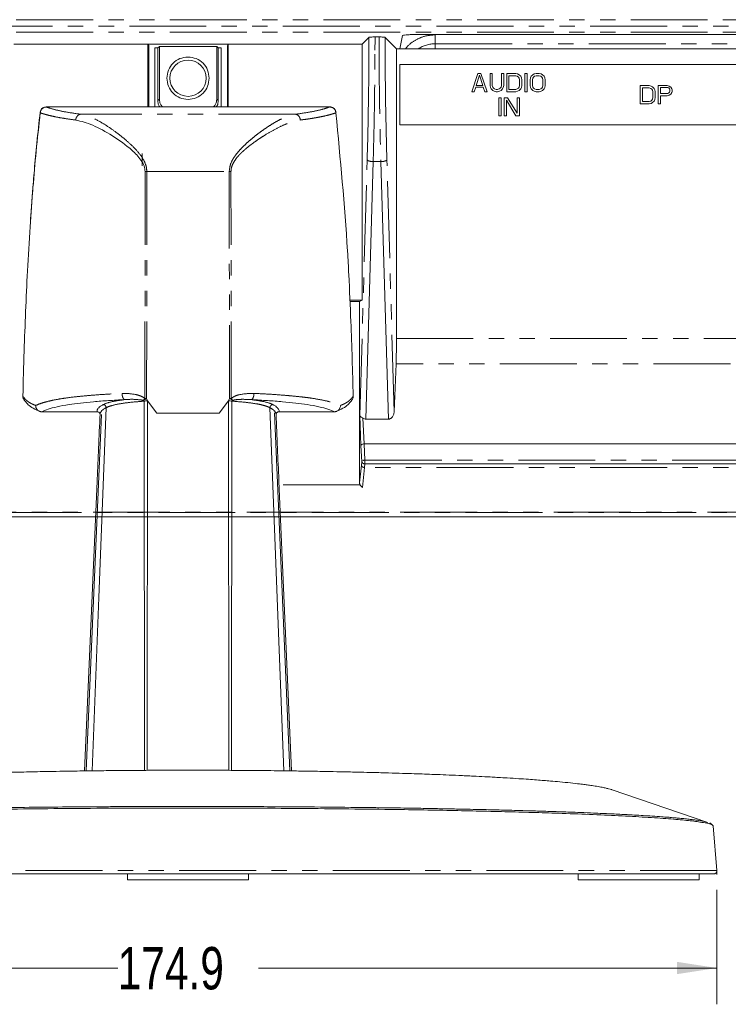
# Model space of a CAD drawing. Header units: millimetres. Extents: x 19 to 844, y 7 to 552.
# Tile 16 of 36: x 183 to 242, y 192 to 273. Entities that reach past the tile are written whole.
import ezdxf

# ---------------------------------------------------------------- set-up
doc = ezdxf.new("R2010")
doc.units = ezdxf.units.MM
doc.linetypes.add('PHANTOM', pattern=[12.7, 6.35, -1.27, 1.27, -1.27, 1.27, -1.27])
doc.styles.add('SLDTEXTSTYLE0', font='TXT', dxfattribs={"width": 0.75})
doc.dimstyles.new('SLDDIMSTYLE0', dxfattribs={"dimtxt": 3.5, "dimasz": 3.302, "dimexe": 0, "dimexo": 0.0625, "dimgap": 0.875, "dimtad": 0, "dimtih": 1, "dimtoh": 1, "dimdec": 1, "dimlfac": 2, "dimrnd": 1e-09, "dimzin": 12, "dimdsep": 46, "dimtxsty": 'SLDTEXTSTYLE0', "dimsah": 1, "dimcen": 0.09, "dimadec": 0, "dimazin": 3, "dimtfac": 1, "dimtdec": 1, "dimtofl": 0, "dimtmove": 0, "dimatfit": 3, "dimfxl": 0, "dimfrac": 2, "dimtolj": 1, "dimtzin": 12, "dimarcsym": 0})

# ---------------------------------------------------------------- blocks, each defined once
blk = doc.blocks.new('_D_7')
at = {"color": 7, "linetype": 'Continuous', "lineweight": 0}
for p, q in [((241.105, 201.064), (241.105, 191.604)), ((153.654, 200.893), (153.654, 191.604)), ((153.654, 194.604), (191.561, 194.604)), ((241.105, 194.604), (203.198, 194.604))]:
    blk.add_line(p, q, dxfattribs=at)
for points in [[(153.654, 194.604), (156.956, 194.096), (156.956, 195.112)], [(241.105, 194.604), (237.803, 195.112), (237.803, 194.096)]]:
    blk.add_solid(points, dxfattribs=at)
at = {"color": 7, "linetype": 'Continuous', "lineweight": 0, "insert": (191.561, 196.337), "char_height": 3.5, "attachment_point": 1, "style": 'SLDTEXTSTYLE0'}
blk.add_mtext('174.9', dxfattribs=at)

msp = doc.modelspace()

# ---------------------------------------------------------------- linework, layer by layer
at = {"color": 8, "linetype": 'PHANTOM', "lineweight": 0}
for p, q in [((132.38, 272.972), (262.38, 272.972)), ((262.38, 272.428), (132.38, 272.429)), ((132.38, 271.933), (262.38, 271.933)), ((212.835, 270.451), (212.838, 271.367)), ((212.838, 271.367), (212.838, 271.548)), ((217.823, 270.988), (217.823, 271.722)), ((217.823, 270.988), (263.996, 270.988)), ((217.823, 270.988), (217.823, 270.56)), ((195.008, 266.414), (194.88, 266.286)), ((199.751, 266.414), (199.88, 266.286)), ((185.159, 265.274), (185.145, 265.307)), ((185.642, 265.758), (209.117, 265.758)), ((206.26, 265.159), (188.499, 265.159)), ((211.58, 240.254), (212.189, 261.398)), ((212.688, 261.242), (213.319, 261.242)), ((214.417, 240.576), (213.817, 261.398)), ((193.814, 241.675), (193.832, 260.415)), ((193.832, 260.415), (193.975, 260.416)), ((193.956, 241.676), (193.975, 260.416)), ((193.975, 260.416), (200.784, 260.416)), ((200.784, 260.416), (200.804, 241.676)), ((200.784, 260.416), (200.927, 260.415)), ((200.945, 241.675), (200.927, 260.415)), ((214.615, 246.614), (254.92, 246.614)), ((254.92, 244.53), (214.575, 244.53)), ((193.814, 241.675), (193.956, 241.676)), ((193.849, 241.614), (193.956, 241.676)), ((200.91, 241.614), (200.804, 241.676)), ((200.804, 241.676), (200.945, 241.675)), ((211.928, 237.917), (211.842, 240.04)), ((212.003, 236.581), (211.928, 237.917)), ((211.724, 236.148), (211.754, 236.447)), ((211.974, 235.96), (212.003, 236.258)), ((212.003, 236.581), (262.374, 236.582)), ((211.974, 235.96), (211.791, 234.32)), ((262.38, 235.96), (211.974, 235.96)), ((211.6, 234.527), (204.774, 234.527)), ((151.431, 232.276), (264.777, 232.276)), ((264.777, 232.254), (151.431, 232.254)), ((240.782, 206.336), (240.782, 206.341))]:
    msp.add_line(p, q, dxfattribs=at)
at = {"color": 7, "linetype": 'Continuous', "lineweight": 15}
for p, q in [((211.776, 270.944), (212.34, 271.508)), ((213.168, 271.548), (212.838, 271.548)), ((213.667, 271.508), (214.615, 270.56)), ((214.894, 270.56), (215.112, 271.656)), ((216.112, 271.742), (275.397, 271.742)), ((182.983, 270.944), (194.067, 270.944)), ((200.692, 270.944), (194.067, 270.944)), ((194.067, 265.76), (194.067, 270.944)), ((194.13, 270.84), (194.067, 270.944)), ((194.13, 265.76), (194.13, 270.84)), ((194.63, 265.76), (194.63, 270.634)), ((194.63, 270.634), (194.88, 270.634)), ((195.008, 270.763), (194.88, 270.634)), ((194.88, 270.634), (194.88, 266.286)), ((195.008, 266.414), (195.008, 270.763)), ((199.751, 270.763), (195.008, 270.763)), ((199.751, 270.763), (199.751, 266.414)), ((199.88, 270.634), (199.751, 270.763)), ((199.88, 266.286), (199.88, 270.634)), ((199.88, 270.634), (200.13, 270.634)), ((200.13, 270.634), (200.13, 265.76)), ((200.63, 270.84), (200.629, 265.76)), ((200.63, 270.84), (200.692, 270.944)), ((200.692, 270.944), (211.776, 270.944)), ((200.692, 270.944), (200.692, 265.76)), ((211.776, 270.944), (211.776, 249.806)), ((214.615, 270.56), (214.894, 270.56)), ((214.615, 270.56), (214.615, 246.614)), ((264.012, 270.56), (214.894, 270.56)), ((214.88, 269.272), (276.88, 269.272)), ((214.88, 264.272), (214.88, 269.272)), ((220.85, 267.022), (221.35, 268.522)), ((221.35, 268.522), (221.6, 268.522)), ((221.6, 268.522), (222.1, 267.022)), ((222.35, 268.522), (222.537, 268.522)), ((222.35, 267.533), (222.35, 268.522)), ((222.537, 268.522), (222.537, 267.533)), ((223.287, 267.533), (223.287, 268.522)), ((223.287, 268.522), (223.475, 268.522)), ((223.475, 268.522), (223.475, 267.533)), ((223.725, 268.522), (224.475, 268.522)), ((223.725, 267.022), (223.725, 268.522)), ((224.475, 268.522), (224.631, 268.491)), ((225.225, 267.022), (225.225, 268.522)), ((225.225, 268.522), (225.412, 268.522)), ((225.412, 268.522), (225.412, 267.022)), ((226.006, 268.491), (226.162, 268.522)), ((226.162, 268.522), (226.412, 268.522)), ((226.412, 268.522), (226.568, 268.491)), ((221.475, 268.395), (221.193, 267.533)), ((221.756, 267.533), (221.475, 268.395)), ((223.912, 268.331), (223.912, 267.214)), ((224.475, 268.331), (223.912, 268.331)), ((224.6, 268.299), (224.475, 268.331)), ((224.693, 268.235), (224.6, 268.299)), ((224.631, 268.491), (224.756, 268.427)), ((224.756, 268.14), (224.693, 268.235)), ((224.756, 268.427), (224.881, 268.299)), ((224.787, 268.012), (224.756, 268.14)), ((224.787, 267.533), (224.787, 268.012)), ((224.881, 268.299), (224.943, 268.171)), ((224.943, 268.171), (224.975, 268.012)), ((224.975, 268.012), (224.975, 267.533)), ((225.662, 268.012), (225.693, 268.171)), ((225.662, 267.533), (225.662, 268.012)), ((225.693, 268.171), (225.756, 268.299)), ((225.756, 268.299), (225.881, 268.427)), ((225.881, 268.14), (225.85, 268.012)), ((225.85, 268.012), (225.85, 267.533)), ((225.881, 268.427), (226.006, 268.491)), ((225.943, 268.235), (225.881, 268.14)), ((226.037, 268.299), (225.943, 268.235)), ((226.162, 268.331), (226.037, 268.299)), ((226.412, 268.331), (226.162, 268.331)), ((226.537, 268.299), (226.412, 268.331)), ((226.631, 268.235), (226.537, 268.299)), ((226.568, 268.491), (226.693, 268.427)), ((226.693, 268.14), (226.631, 268.235)), ((226.693, 268.427), (226.818, 268.299)), ((226.725, 268.012), (226.693, 268.14)), ((226.725, 267.533), (226.725, 268.012)), ((226.818, 268.299), (226.881, 268.171)), ((226.881, 268.171), (226.912, 268.012)), ((226.912, 268.012), (226.912, 267.533)), ((221.037, 267.022), (220.85, 267.022)), ((221.162, 267.405), (221.037, 267.022)), ((221.787, 267.405), (221.162, 267.405)), ((221.193, 267.533), (221.756, 267.533)), ((221.912, 267.022), (221.787, 267.405)), ((222.1, 267.022), (221.912, 267.022)), ((222.381, 267.374), (222.35, 267.533)), ((222.443, 267.246), (222.381, 267.374)), ((222.568, 267.118), (222.443, 267.246)), ((222.537, 267.533), (222.568, 267.405)), ((222.568, 267.405), (222.631, 267.31)), ((222.693, 267.054), (222.568, 267.118)), ((222.631, 267.31), (222.725, 267.246)), ((222.85, 267.022), (222.693, 267.054)), ((222.725, 267.246), (222.85, 267.214)), ((222.85, 267.214), (222.975, 267.214)), ((222.975, 267.022), (222.85, 267.022)), ((222.975, 267.214), (223.1, 267.246)), ((223.131, 267.054), (222.975, 267.022)), ((223.1, 267.246), (223.193, 267.31)), ((223.256, 267.118), (223.131, 267.054)), ((223.193, 267.31), (223.256, 267.405)), ((223.256, 267.405), (223.287, 267.533)), ((223.381, 267.246), (223.256, 267.118)), ((223.443, 267.374), (223.381, 267.246)), ((223.475, 267.533), (223.443, 267.374)), ((224.475, 267.022), (223.725, 267.022)), ((223.912, 267.214), (224.475, 267.214)), ((224.475, 267.214), (224.6, 267.246)), ((224.631, 267.054), (224.475, 267.022)), ((224.6, 267.246), (224.693, 267.31)), ((224.756, 267.118), (224.631, 267.054)), ((224.693, 267.31), (224.756, 267.405)), ((224.756, 267.405), (224.787, 267.533)), ((224.881, 267.246), (224.756, 267.118)), ((224.943, 267.374), (224.881, 267.246)), ((224.975, 267.533), (224.943, 267.374)), ((225.412, 267.022), (225.225, 267.022)), ((225.693, 267.374), (225.662, 267.533)), ((225.756, 267.246), (225.693, 267.374)), ((225.881, 267.118), (225.756, 267.246)), ((225.85, 267.533), (225.881, 267.405)), ((225.881, 267.405), (225.943, 267.31)), ((226.006, 267.054), (225.881, 267.118)), ((225.943, 267.31), (226.037, 267.246)), ((226.162, 267.022), (226.006, 267.054)), ((226.037, 267.246), (226.162, 267.214)), ((226.162, 267.214), (226.412, 267.214)), ((226.412, 267.022), (226.162, 267.022)), ((226.412, 267.214), (226.537, 267.246)), ((226.568, 267.054), (226.412, 267.022)), ((226.537, 267.246), (226.631, 267.31)), ((226.693, 267.118), (226.568, 267.054)), ((226.631, 267.31), (226.693, 267.405)), ((226.693, 267.405), (226.725, 267.533)), ((226.818, 267.246), (226.693, 267.118)), ((226.881, 267.374), (226.818, 267.246)), ((226.912, 267.533), (226.881, 267.374)), ((234.755, 267.522), (235.505, 267.522)), ((234.755, 266.022), (234.755, 267.522)), ((234.942, 267.331), (234.942, 266.214)), ((235.505, 267.331), (234.942, 267.331)), ((235.505, 267.522), (235.661, 267.491)), ((235.63, 267.299), (235.505, 267.331)), ((235.723, 267.235), (235.63, 267.299)), ((235.661, 267.491), (235.786, 267.427)), ((235.786, 267.14), (235.723, 267.235)), ((235.786, 267.427), (235.911, 267.299)), ((235.817, 267.012), (235.786, 267.14)), ((235.817, 266.533), (235.817, 267.012)), ((235.911, 267.299), (235.973, 267.171)), ((235.973, 267.171), (236.005, 267.012)), ((236.005, 267.012), (236.005, 266.533)), ((236.255, 267.522), (237.005, 267.522)), ((236.255, 266.022), (236.255, 267.522)), ((236.442, 267.363), (236.442, 266.884)), ((237.036, 267.363), (236.442, 267.363)), ((237.005, 267.522), (237.161, 267.491)), ((237.13, 267.331), (237.036, 267.363)), ((237.036, 266.884), (237.13, 266.916)), ((237.192, 267.267), (237.13, 267.331)), ((237.13, 266.916), (237.192, 266.98)), ((237.161, 267.491), (237.286, 267.395)), ((237.223, 267.171), (237.192, 267.267)), ((237.192, 266.98), (237.223, 267.076)), ((237.223, 267.076), (237.223, 267.171)), ((237.286, 267.395), (237.38, 267.267)), ((237.38, 266.948), (237.286, 266.82)), ((237.38, 267.267), (237.411, 267.171)), ((237.411, 267.044), (237.38, 266.948)), ((237.411, 267.171), (237.411, 267.044)), ((223.085, 265.022), (223.085, 266.522)), ((223.085, 266.522), (223.272, 266.522)), ((223.272, 266.522), (223.272, 265.022)), ((223.522, 266.522), (223.803, 266.522)), ((223.522, 265.022), (223.522, 266.522)), ((223.71, 266.331), (223.71, 265.022)), ((224.491, 265.022), (223.71, 266.331)), ((223.803, 266.522), (224.585, 265.246)), ((224.585, 266.522), (224.772, 266.522)), ((224.585, 265.246), (224.585, 266.522)), ((224.772, 266.522), (224.772, 265.022)), ((234.942, 266.214), (235.505, 266.214)), ((235.505, 266.214), (235.63, 266.246)), ((235.63, 266.246), (235.723, 266.31)), ((235.786, 266.118), (235.661, 266.054)), ((235.723, 266.31), (235.786, 266.405)), ((235.786, 266.405), (235.817, 266.533)), ((235.911, 266.246), (235.786, 266.118)), ((235.973, 266.374), (235.911, 266.246)), ((236.005, 266.533), (235.973, 266.374)), ((236.442, 266.884), (237.036, 266.884)), ((236.442, 266.693), (236.442, 266.022)), ((237.005, 266.693), (236.442, 266.693)), ((237.161, 266.725), (237.005, 266.693)), ((237.286, 266.82), (237.161, 266.725)), ((209.118, 265.76), (185.64, 265.76)), ((235.505, 266.022), (234.755, 266.022)), ((235.661, 266.054), (235.505, 266.022)), ((236.442, 266.022), (236.255, 266.022)), ((223.272, 265.022), (223.085, 265.022)), ((223.71, 265.022), (223.522, 265.022)), ((224.772, 265.022), (224.491, 265.022)), ((276.88, 264.272), (214.88, 264.272)), ((193.58, 261.902), (193.58, 260.902)), ((212.077, 239.962), (212.688, 261.242)), ((213.319, 261.242), (213.941, 239.962)), ((210.764, 249.806), (211.776, 249.806)), ((211.776, 249.806), (211.562, 249.677)), ((210.77, 249.677), (211.562, 249.677)), ((211.562, 249.677), (211.562, 234.686)), ((214.575, 244.53), (214.417, 240.576)), ((194.025, 241.483), (193.956, 241.676)), ((200.804, 241.676), (200.734, 241.482)), ((194.002, 210.944), (194.025, 241.484)), ((194.806, 240.444), (194.025, 241.484)), ((200.734, 241.482), (199.953, 240.444)), ((200.734, 241.482), (200.758, 210.944)), ((200.986, 210.943), (201.011, 241.449)), ((205.299, 210.904), (204.155, 240.906)), ((189.857, 240.577), (185.259, 240.577)), ((190.235, 240.353), (188.97, 210.892)), ((190.084, 240.429), (190.108, 240.411)), ((199.953, 240.444), (194.806, 240.444)), ((205.789, 210.893), (204.518, 240.491)), ((204.651, 240.41), (204.675, 240.428)), ((209.5, 240.577), (204.902, 240.577)), ((211.679, 237.797), (211.58, 240.254)), ((212.077, 239.962), (213.941, 239.962)), ((211.754, 236.447), (211.679, 237.797)), ((262.374, 237.917), (211.928, 237.917)), ((211.562, 234.686), (211.724, 236.148)), ((262.38, 236.26), (212.003, 236.258)), ((188.82, 210.897), (189.867, 234.837)), ((189.867, 234.837), (189.875, 235.032)), ((204.884, 235.032), (204.892, 234.837)), ((204.892, 234.837), (205.939, 210.897)), ((307.63, 231.88), (148.88, 231.88)), ((301.13, 231.88), (149.089, 231.88)), ((240.358, 206.642), (232.373, 209.355)), ((240.51, 206.598), (240.681, 206.47)), ((240.783, 206.339), (240.774, 206.383)), ((241.104, 202.654), (240.782, 206.341)), ((190.776, 202.382), (191.072, 202.382)), ((192.38, 202.382), (192.38, 201.882)), ((192.38, 201.882), (202.38, 201.882)), ((202.38, 201.882), (202.38, 202.382)), ((203.687, 202.382), (203.983, 202.382)), ((229.63, 202.382), (229.63, 201.882)), ((229.63, 201.882), (239.63, 201.882)), ((239.63, 201.882), (239.63, 202.382))]:
    msp.add_line(p, q, dxfattribs=at)
at = {"color": 7, "linetype": 'Continuous', "lineweight": 0}
msp.add_line((241.105, 202.654), (241.105, 202.334), dxfattribs=at)
at = {"color": 7, "linetype": 'Continuous', "lineweight": 15, "flags": 128}
msp.add_lwpolyline([(189.46, 210.904), (190.006, 225.23), (190.604, 240.906)], dxfattribs=at)
at = {"color": 7, "linetype": 'Continuous', "lineweight": 15}
msp.add_circle((197.38, 268.138), 1.5, dxfattribs=at)
at = {"color": 8, "linetype": 'PHANTOM', "lineweight": 0}
for centre, radius, start, end in [((217.823, 268.472), 2.515, 90, 123.9046), ((185.662, 265.254), 0.504, 92.29255, 177.70149)]:
    msp.add_arc(centre, radius, start, end, dxfattribs=at)
at = {"color": 7, "linetype": 'Continuous', "lineweight": 15}
msp.add_arc((184.217, 241.852), 0.495, 179.43265, 221.20347, dxfattribs=at)
for points, knots in [([(212.189, 261.398), (212.217, 262.494), (212.274, 264.688), (212.325, 268.08), (212.335, 270.366), (212.34, 271.508)], [0, 0, 0, 0, 0.333258, 0.66673, 1, 1, 1, 1]), ([(212.838, 271.548), (212.776, 271.548), (212.653, 271.547), (212.496, 271.537), (212.375, 271.524), (212.351, 271.514), (212.34, 271.508)], [0, 0, 0, 0, 0.246349, 0.494669, 0.748121, 1, 1, 1, 1]), ([(213.667, 271.508), (213.655, 271.513), (213.632, 271.524), (213.513, 271.537), (213.356, 271.547), (213.231, 271.548), (213.168, 271.548)], [0, 0, 0, 0, 0.24852, 0.498192, 0.750282, 1, 1, 1, 1]), ([(213.817, 261.398), (213.789, 262.494), (213.732, 264.688), (213.681, 268.08), (213.672, 270.366), (213.667, 271.508)], [0, 0, 0, 0, 0.333258, 0.66673, 1, 1, 1, 1]), ([(215.112, 271.656), (215.129, 271.667), (215.162, 271.689), (215.395, 271.718), (215.724, 271.738), (215.983, 271.74), (216.112, 271.742)], [0, 0, 0, 0, 0.248407, 0.500878, 0.752641, 1, 1, 1, 1]), ([(195.63, 268.138), (195.656, 268.367), (195.708, 268.826), (196.113, 269.404), (196.692, 269.809), (197.15, 269.861), (197.38, 269.888)], [0, 0, 0, 0, 0.25, 0.5, 0.75, 1, 1, 1, 1]), ([(197.38, 269.888), (197.609, 269.861), (198.068, 269.809), (198.646, 269.404), (199.051, 268.826), (199.103, 268.367), (199.13, 268.138)], [0, 0, 0, 0, 0.25, 0.5, 0.75, 1, 1, 1, 1]), ([(197.38, 266.388), (197.15, 266.414), (196.692, 266.467), (196.113, 266.871), (195.708, 267.45), (195.656, 267.908), (195.63, 268.138)], [0, 0, 0, 0, 0.25, 0.5, 0.75, 1, 1, 1, 1]), ([(199.13, 268.138), (199.103, 267.908), (199.051, 267.45), (198.646, 266.871), (198.068, 266.467), (197.609, 266.414), (197.38, 266.388)], [0, 0, 0, 0, 0.25, 0.5, 0.75, 1, 1, 1, 1]), ([(194.88, 266.286), (194.884, 266.218), (194.893, 266.085), (194.944, 265.899), (195.017, 265.803), (195.05, 265.76)], [0, 0, 0, 0, 0.361428, 0.71325, 1, 1, 1, 1]), ([(195.264, 265.76), (195.203, 265.837), (195.099, 265.966), (195.023, 266.198), (195.013, 266.339), (195.008, 266.414)], [0, 0, 0, 0, 0.408747, 0.686086, 1, 1, 1, 1]), ([(199.751, 266.414), (199.746, 266.339), (199.736, 266.198), (199.66, 265.966), (199.557, 265.837), (199.495, 265.76)], [0, 0, 0, 0, 0.313898, 0.591253, 1, 1, 1, 1]), ([(199.712, 265.76), (199.74, 265.796), (199.809, 265.886), (199.863, 266.07), (199.874, 266.211), (199.88, 266.286)], [0, 0, 0, 0, 0.244615, 0.598943, 1, 1, 1, 1]), ([(185.159, 265.274), (185.043, 264.213), (184.82, 262.157), (184.546, 259.019), (184.303, 255.725), (184.102, 252.31), (183.945, 248.881), (183.819, 245.433), (183.756, 243.097), (183.722, 241.857)], [0, 0, 0, 0, 0.136516, 0.264302, 0.402854, 0.558858, 0.70156, 0.841601, 1, 1, 1, 1]), ([(185.147, 265.324), (185.055, 264.476), (184.883, 262.886), (184.679, 260.658), (184.522, 258.75), (184.419, 257.379), (184.369, 256.645), (184.355, 256.439)], [0, 0, 0, 0, 0.286912, 0.537672, 0.752284, 0.930754, 1, 1, 1, 1]), ([(185.642, 265.751), (185.612, 265.753), (185.519, 265.758), (185.368, 265.691), (185.239, 265.57), (185.162, 265.431), (185.154, 265.339), (185.15, 265.296)], [0, 0, 0, 0, 0.1201181, 0.3740143, 0.6324821, 0.8261895, 1, 1, 1, 1]), ([(209.605, 265.315), (209.604, 265.341), (209.602, 265.43), (209.523, 265.569), (209.382, 265.698), (209.225, 265.757), (209.127, 265.759), (209.092, 265.759)], [0, 0, 0, 0, 0.103002, 0.354255, 0.606037, 0.8617, 1, 1, 1, 1]), ([(209.614, 265.316), (209.614, 265.315), (209.619, 265.303), (209.61, 265.288), (209.601, 265.274)], [0, 0, 0, 0, 0.02521, 1, 1, 1, 1]), ([(209.601, 265.274), (209.968, 261.468), (210.399, 257.013), (210.707, 251.252), (210.886, 247.258), (210.979, 243.911), (211.037, 241.857)], [0, 0, 0, 0, 0.48893, 0.572251, 0.737408, 1, 1, 1, 1]), ([(193.832, 260.415), (193.813, 260.575), (193.77, 260.924), (193.402, 261.548), (192.518, 262.441), (191.109, 263.412), (189.48, 264.341), (188.556, 264.569), (188.095, 264.683)], [0, 0, 0, 0, 0.054545, 0.11862, 0.245647, 0.496501, 0.748695, 1, 1, 1, 1]), ([(214.615, 246.614), (214.613, 246.257), (214.61, 245.538), (214.587, 244.868), (214.575, 244.53)], [0, 0, 0, 0, 0.496009, 1, 1, 1, 1]), ([(210.912, 241.53), (210.938, 241.56), (210.986, 241.619), (211.028, 241.733), (211.034, 241.813), (211.037, 241.857)], [0, 0, 0, 0, 0.331569, 0.635194, 1, 1, 1, 1]), ([(183.84, 241.531), (183.921, 241.431), (184.083, 241.23), (184.4, 240.932), (184.819, 240.74), (185.028, 240.643)], [0, 0, 0, 0, 0.332834, 0.666297, 1, 1, 1, 1]), ([(184.777, 241.094), (184.78, 241.041), (184.784, 240.973), (184.807, 240.905), (184.815, 240.886), (184.817, 240.88), (184.832, 240.846), (184.866, 240.784), (184.955, 240.684), (185.059, 240.616), (185.172, 240.581), (185.229, 240.578), (185.259, 240.577)], [0, 0, 0, 0, 0.199669, 0.2556, 0.271209, 0.275852, 0.278377, 0.412392, 0.541794, 0.784467, 0.886751, 1, 1, 1, 1]), ([(185.259, 240.577), (185.431, 240.648), (185.769, 240.787), (186.515, 240.986), (187.415, 241.156), (188.454, 241.294), (189.553, 241.405), (190.784, 241.499), (191.688, 241.548), (192.14, 241.573)], [0, 0, 0, 0, 0.1718382, 0.3385856, 0.5011865, 0.6257825, 0.7503703, 0.8750992, 1, 1, 1, 1]), ([(190.359, 241.164), (190.28, 241.117), (190.132, 241.032), (189.999, 240.913), (189.902, 240.798), (189.851, 240.688), (189.855, 240.611), (189.857, 240.577)], [0, 0, 0, 0, 0.238039, 0.440684, 0.610973, 0.825271, 1, 1, 1, 1]), ([(190.604, 240.906), (190.604, 240.904), (190.603, 240.901), (190.602, 240.899), (190.598, 240.902), (190.591, 240.903), (190.581, 240.89), (190.556, 240.885), (190.514, 240.854), (190.433, 240.809), (190.316, 240.718), (190.194, 240.603), (190.138, 240.509), (190.114, 240.447), (190.115, 240.427), (190.115, 240.412)], [0, 0, 0, 0, 0.0020361, 0.0035748, 0.0060181, 0.0110092, 0.0222564, 0.0438667, 0.0875602, 0.1746804, 0.3490015, 0.6280909, 0.8840902, 0.9152416, 1, 1, 1, 1]), ([(193.693, 241.52), (193.702, 241.514), (193.716, 241.503), (193.73, 241.483), (193.739, 241.469), (193.746, 241.458), (193.747, 241.452), (193.748, 241.449)], [0, 0, 0, 0, 0.370846, 0.586779, 0.79638, 0.919748, 1, 1, 1, 1]), ([(194.025, 241.484), (193.974, 241.476), (193.875, 241.462), (193.789, 241.453), (193.748, 241.449)], [0, 0, 0, 0, 0.52134, 1, 1, 1, 1]), ([(193.748, 241.449), (193.755, 236.057), (193.768, 225.889), (193.772, 215.72), (193.774, 210.943)], [0, 0, 0, 0, 0.530258, 1, 1, 1, 1]), ([(200.734, 241.482), (200.781, 241.477), (200.88, 241.466), (200.966, 241.455), (201.011, 241.449)], [0, 0, 0, 0, 0.475635, 1, 1, 1, 1]), ([(201.011, 241.449), (201.013, 241.456), (201.016, 241.47), (201.029, 241.484), (201.045, 241.503), (201.058, 241.513), (201.066, 241.52)], [0, 0, 0, 0, 0.213946, 0.449452, 0.633893, 1, 1, 1, 1]), ([(202.619, 241.573), (203.072, 241.548), (203.975, 241.499), (205.206, 241.405), (206.305, 241.294), (207.344, 241.156), (208.244, 240.986), (208.99, 240.787), (209.329, 240.648), (209.5, 240.577)], [0, 0, 0, 0, 0.124906, 0.249641, 0.374232, 0.498835, 0.66142, 0.828176, 1, 1, 1, 1]), ([(204.656, 240.378), (204.655, 240.388), (204.653, 240.41), (204.648, 240.433), (204.64, 240.458), (204.632, 240.481), (204.616, 240.514), (204.595, 240.549), (204.566, 240.591), (204.525, 240.637), (204.471, 240.692), (204.408, 240.744), (204.343, 240.793), (204.294, 240.826), (204.25, 240.854), (204.222, 240.87), (204.198, 240.884), (204.184, 240.89), (204.171, 240.898), (204.165, 240.901), (204.161, 240.903), (204.158, 240.904), (204.156, 240.905), (204.155, 240.906), (204.155, 240.906)], [0, 0, 0, 0, 0.05244, 0.118539, 0.126567, 0.195858, 0.248423, 0.314395, 0.393773, 0.482497, 0.579881, 0.703707, 0.785392, 0.858551, 0.895476, 0.943001, 0.95312, 0.974168, 0.986011, 0.991192, 0.994285, 0.997527, 0.998991, 1, 1, 1, 1]), ([(204.902, 240.577), (204.904, 240.61), (204.908, 240.682), (204.862, 240.792), (204.766, 240.907), (204.631, 241.03), (204.482, 241.116), (204.4, 241.164)], [0, 0, 0, 0, 0.167495, 0.368933, 0.556238, 0.754272, 1, 1, 1, 1]), ([(209.982, 241.094), (209.981, 241.063), (209.979, 240.991), (209.945, 240.875), (209.893, 240.785), (209.847, 240.732), (209.806, 240.691), (209.77, 240.668), (209.744, 240.648), (209.744, 240.648), (209.744, 240.648), (209.744, 240.648), (209.742, 240.647), (209.735, 240.643), (209.708, 240.627), (209.653, 240.602), (209.578, 240.582), (209.523, 240.578), (209.5, 240.577)], [0, 0, 0, 0, 0.116951, 0.272058, 0.449753, 0.506135, 0.53984, 0.66831, 0.668318, 0.668342, 0.668435, 0.668803, 0.670275, 0.676157, 0.699598, 0.791803, 0.914546, 1, 1, 1, 1]), ([(209.732, 240.643), (209.94, 240.739), (210.356, 240.931), (210.674, 241.227), (210.835, 241.427), (210.916, 241.527)], [0, 0, 0, 0, 0.333699, 0.667159, 1, 1, 1, 1]), ([(190.085, 240.428), (190.083, 240.434), (190.074, 240.455), (190.048, 240.489), (190, 240.536), (189.933, 240.57), (189.881, 240.575), (189.857, 240.577)], [0, 0, 0, 0, 0.065336, 0.241778, 0.455751, 0.753171, 1, 1, 1, 1]), ([(190.103, 240.372), (190.064, 239.439), (189.989, 237.655), (189.912, 235.88), (189.875, 235.032)], [0, 0, 0, 0, 0.522878, 1, 1, 1, 1]), ([(204.888, 234.922), (204.85, 235.807), (204.771, 237.624), (204.695, 239.445), (204.656, 240.378)], [0, 0, 0, 0, 0.4870572, 1, 1, 1, 1]), ([(204.902, 240.577), (204.87, 240.573), (204.812, 240.567), (204.745, 240.525), (204.704, 240.481), (204.685, 240.452), (204.678, 240.439), (204.676, 240.434), (204.675, 240.431), (204.674, 240.427)], [0, 0, 0, 0, 0.328431, 0.592463, 0.800124, 0.943054, 0.963054, 0.965616, 1, 1, 1, 1]), ([(211.58, 240.254), (211.589, 240.236), (211.603, 240.206), (211.667, 240.158), (211.745, 240.106), (211.811, 240.062), (211.842, 240.04)], [0, 0, 0, 0, 0.296052, 0.50607, 0.767129, 1, 1, 1, 1]), ([(211.842, 240.04), (211.879, 240.018), (211.95, 239.974), (212.035, 239.966), (212.077, 239.962)], [0, 0, 0, 0, 0.517095, 1, 1, 1, 1]), ([(213.941, 239.962), (213.969, 239.965), (214.025, 239.97), (214.107, 240.002), (214.184, 240.052), (214.284, 240.149), (214.385, 240.325), (214.405, 240.487), (214.417, 240.576)], [0, 0, 0, 0, 0.091561, 0.188122, 0.292236, 0.405953, 0.673009, 1, 1, 1, 1]), ([(211.679, 237.797), (211.682, 237.806), (211.687, 237.824), (211.713, 237.852), (211.759, 237.882), (211.836, 237.909), (211.898, 237.914), (211.928, 237.917)], [0, 0, 0, 0, 0.155738, 0.291353, 0.50145, 0.758551, 1, 1, 1, 1]), ([(212.003, 236.259), (212, 236.26), (211.993, 236.265), (211.976, 236.271), (211.942, 236.28), (211.909, 236.283), (211.873, 236.293), (211.842, 236.307), (211.805, 236.338), (211.773, 236.378), (211.763, 236.409), (211.758, 236.424)], [0, 0, 0, 0, 0.0359288, 0.0769682, 0.1614045, 0.3310882, 0.371799, 0.5034007, 0.6445153, 0.8238637, 1, 1, 1, 1]), ([(211.562, 234.686), (211.563, 234.658), (211.566, 234.602), (211.589, 234.552), (211.6, 234.527)], [0, 0, 0, 0, 0.509711, 1, 1, 1, 1]), ([(211.6, 234.527), (211.611, 234.507), (211.636, 234.465), (211.699, 234.388), (211.753, 234.348), (211.791, 234.32)], [0, 0, 0, 0, 0.225273, 0.466913, 1, 1, 1, 1]), ([(162.336, 209.336), (162.373, 209.348), (162.472, 209.381), (162.701, 209.441), (163.051, 209.519), (163.527, 209.607), (164.043, 209.687), (164.516, 209.752), (164.974, 209.81), (165.534, 209.875), (166.209, 209.946), (166.916, 210.012), (167.585, 210.07), (168.257, 210.124), (168.976, 210.178), (169.824, 210.237), (170.73, 210.295), (171.566, 210.344), (172.201, 210.379), (172.79, 210.411), (173.527, 210.448), (174.492, 210.495), (175.527, 210.54), (176.52, 210.581), (177.429, 210.615), (178.139, 210.641), (178.702, 210.66), (179.218, 210.677), (179.989, 210.701), (181.004, 210.731), (182.041, 210.759), (182.991, 210.782), (184.125, 210.809), (185.768, 210.843), (187.797, 210.878), (189.717, 210.903), (191.148, 210.918), (192.358, 210.929), (193.598, 210.937), (194.971, 210.944), (196.261, 210.947), (197.368, 210.948), (198.494, 210.947), (199.824, 210.944), (201.292, 210.937), (202.698, 210.927), (203.92, 210.915), (205.062, 210.903), (206.242, 210.887), (207.594, 210.867), (208.953, 210.843), (210.116, 210.819), (210.978, 210.801), (211.78, 210.782), (212.775, 210.757), (213.923, 210.726), (215.061, 210.692), (216.051, 210.66), (216.926, 210.63), (217.799, 210.598), (218.743, 210.561), (219.83, 210.514), (220.898, 210.465), (221.81, 210.419), (222.489, 210.383), (223.114, 210.349), (223.858, 210.305), (224.693, 210.253), (225.498, 210.198), (226.186, 210.148), (226.79, 210.101), (227.44, 210.048), (228.186, 209.981), (228.994, 209.9), (229.677, 209.824), (230.188, 209.759), (230.618, 209.701), (231.066, 209.634), (231.504, 209.558), (231.872, 209.484), (232.148, 209.418), (232.33, 209.369), (232.405, 209.342), (232.423, 209.336)], [0, 0, 0, 0, 0.006913, 0.018407, 0.033615, 0.051649, 0.069178, 0.08078, 0.090287, 0.104007, 0.120393, 0.134098, 0.146525, 0.158189, 0.17021, 0.183385, 0.199628, 0.212272, 0.220514, 0.226932, 0.237052, 0.25087, 0.265486, 0.277003, 0.288124, 0.298848, 0.302478, 0.308096, 0.317029, 0.329278, 0.342762, 0.351797, 0.360665, 0.37981, 0.404604, 0.424435, 0.439121, 0.448378, 0.461222, 0.476645, 0.489755, 0.500001, 0.5099, 0.523549, 0.53997, 0.554153, 0.566144, 0.577191, 0.589138, 0.602568, 0.619299, 0.631986, 0.639777, 0.647202, 0.65816, 0.672648, 0.685772, 0.697194, 0.707312, 0.716946, 0.728892, 0.742299, 0.758347, 0.770966, 0.779491, 0.786868, 0.797821, 0.81235, 0.8252, 0.836569, 0.846921, 0.856898, 0.872108, 0.890061, 0.907543, 0.919222, 0.92867, 0.942403, 0.958892, 0.972672, 0.985036, 0.996413, 1, 1, 1, 1]), ([(153.977, 206.34), (154.017, 206.386), (154.092, 206.473), (154.61, 206.596), (155.208, 206.69), (155.759, 206.757), (156.178, 206.803), (156.607, 206.845), (157.037, 206.884), (157.462, 206.92), (158.077, 206.967), (158.93, 207.026), (160.085, 207.097), (161.314, 207.163), (162.603, 207.226), (163.942, 207.284), (165.318, 207.338), (167.302, 207.409), (170.015, 207.492), (173.589, 207.581), (177.351, 207.656), (181.252, 207.717), (185.247, 207.765), (189.292, 207.798), (193.346, 207.818), (197.42, 207.825), (201.512, 207.817), (205.62, 207.796), (209.69, 207.762), (213.233, 207.72), (216.256, 207.675), (218.785, 207.63), (221.237, 207.579), (223.598, 207.522), (225.856, 207.46), (228.213, 207.384), (230.636, 207.294), (233.058, 207.186), (235.259, 207.066), (237.141, 206.938), (238.651, 206.804), (239.666, 206.68), (240.31, 206.564), (240.698, 206.455), (240.753, 206.38), (240.782, 206.341)], [0, 0, 0, 0, 0.029523, 0.056271, 0.080247, 0.091198, 0.101455, 0.11102, 0.119892, 0.128072, 0.13556, 0.153414, 0.170775, 0.187645, 0.204022, 0.219908, 0.235303, 0.250206, 0.283131, 0.315571, 0.347527, 0.379, 0.409992, 0.440504, 0.470538, 0.500102, 0.530268, 0.560716, 0.591448, 0.622464, 0.643304, 0.664272, 0.685367, 0.706591, 0.727942, 0.749423, 0.77747, 0.806663, 0.837003, 0.868492, 0.89914, 0.929666, 0.951737, 0.975181, 1, 1, 1, 1]), ([(154.474, 206.666), (154.516, 206.676), (154.624, 206.704), (154.847, 206.747), (155.325, 206.826), (155.874, 206.894), (156.436, 206.951), (156.618, 206.969), (156.806, 206.987), (157.001, 207.005), (157.202, 207.022), (157.438, 207.042), (157.779, 207.07), (158.31, 207.11), (159.016, 207.158), (159.805, 207.207), (160.548, 207.25), (161.22, 207.286), (161.913, 207.321), (162.738, 207.36), (163.78, 207.406), (164.904, 207.452), (165.931, 207.49), (166.746, 207.519), (167.512, 207.545), (168.426, 207.574), (169.615, 207.609), (170.925, 207.645), (172.194, 207.677), (173.284, 207.703), (174, 207.719), (174.377, 207.727), (174.496, 207.729), (174.771, 207.735), (175.302, 207.746), (176.173, 207.764), (177.362, 207.786), (178.578, 207.807), (179.733, 207.825), (181.399, 207.85), (183.812, 207.881), (186.915, 207.911), (189.419, 207.929), (191.367, 207.939), (192.928, 207.946), (194.589, 207.951), (196.108, 207.954), (197.271, 207.954), (198.245, 207.954), (199.336, 207.953), (200.675, 207.95), (202.051, 207.945), (203.342, 207.939), (204.512, 207.933), (205.666, 207.926), (207.791, 207.911), (209.694, 207.893), (211.362, 207.874), (211.88, 207.868), (212.395, 207.862), (212.907, 207.855), (213.417, 207.849), (213.997, 207.841), (214.799, 207.829), (215.968, 207.811), (217.406, 207.786), (218.869, 207.758), (220.122, 207.733), (221.145, 207.71), (221.975, 207.691), (222.743, 207.672), (223.53, 207.653), (224.397, 207.63), (225.268, 207.605), (226.08, 207.581), (226.79, 207.559), (227.406, 207.539), (227.895, 207.523), (228.394, 207.506), (229.027, 207.483), (229.911, 207.45), (230.809, 207.413), (231.624, 207.378), (232.298, 207.347), (232.934, 207.316), (233.538, 207.286), (234.175, 207.252), (234.855, 207.213), (235.612, 207.166), (236.316, 207.119), (236.902, 207.076), (237.318, 207.042), (237.675, 207.012), (238.065, 206.977), (238.495, 206.934), (238.882, 206.892), (239.213, 206.851), (239.512, 206.811), (239.783, 206.768), (240.067, 206.719), (240.183, 206.685), (240.251, 206.665)], [0, 0, 0, 0, 0.007612, 0.019293, 0.030548, 0.064163, 0.068567, 0.07297, 0.077374, 0.081777, 0.08618, 0.090584, 0.096791, 0.107103, 0.12152, 0.134945, 0.146594, 0.156463, 0.165006, 0.176366, 0.190445, 0.205918, 0.2182, 0.227052, 0.234018, 0.244058, 0.25717, 0.272021, 0.284592, 0.295234, 0.303946, 0.305194, 0.305959, 0.307336, 0.313006, 0.320944, 0.331595, 0.345674, 0.353708, 0.362257, 0.389458, 0.415729, 0.440058, 0.451109, 0.463302, 0.477972, 0.491293, 0.499969, 0.506008, 0.51478, 0.526285, 0.538351, 0.548122, 0.557638, 0.566899, 0.576389, 0.610003, 0.614407, 0.61881, 0.623214, 0.627617, 0.63202, 0.636424, 0.642708, 0.653026, 0.667379, 0.681411, 0.693236, 0.702568, 0.710667, 0.717384, 0.725258, 0.734287, 0.743848, 0.752456, 0.760166, 0.766978, 0.772892, 0.77669, 0.784072, 0.794932, 0.808333, 0.817502, 0.826502, 0.835334, 0.843913, 0.852501, 0.863784, 0.875725, 0.890024, 0.901237, 0.909362, 0.915382, 0.92415, 0.935666, 0.946801, 0.95537, 0.965087, 0.975951, 0.985784, 1, 1, 1, 1]), ([(240.857, 202.383), (240.874, 202.384), (240.909, 202.386), (240.958, 202.402), (241.003, 202.428), (241.042, 202.462), (241.073, 202.504), (241.095, 202.552), (241.107, 202.602), (241.106, 202.637), (241.106, 202.654)], [0, 0, 0, 0, 0.125001, 0.250001, 0.375002, 0.500009, 0.625002, 0.750005, 0.874995, 1, 1, 1, 1]), ([(153.902, 202.382), (153.94, 202.382), (154.016, 202.382), (154.641, 202.382), (155.656, 202.382), (157.101, 202.382), (158.957, 202.382), (161.203, 202.382), (163.803, 202.382), (166.714, 202.382), (169.882, 202.382), (173.254, 202.382), (176.817, 202.382), (180.582, 202.382), (184.564, 202.382), (188.729, 202.382), (193.022, 202.382), (197.38, 202.382), (201.737, 202.382), (206.03, 202.382), (210.195, 202.382), (214.177, 202.382), (217.942, 202.382), (221.505, 202.382), (224.877, 202.382), (228.045, 202.382), (230.956, 202.382), (233.556, 202.382), (235.802, 202.382), (237.658, 202.382), (239.103, 202.382), (240.119, 202.382), (240.743, 202.382), (240.819, 202.382), (240.857, 202.382)], [0, 0, 0, 0, 0.030199, 0.061034, 0.092377, 0.124086, 0.156007, 0.187981, 0.219849, 0.251452, 0.28264, 0.313277, 0.343322, 0.373746, 0.404766, 0.436247, 0.468043, 0.5, 0.531957, 0.563753, 0.595234, 0.626254, 0.656678, 0.686723, 0.71736, 0.748548, 0.780151, 0.812019, 0.843993, 0.875914, 0.907623, 0.938966, 0.969801, 1, 1, 1, 1])]:
    msp.add_open_spline(points, degree=3, knots=knots, dxfattribs=at)
at = {"color": 8, "linetype": 'PHANTOM', "lineweight": 0}
for points, knots in [([(213.168, 271.548), (213.173, 270.39), (213.183, 268.067), (213.233, 264.608), (213.291, 262.366), (213.319, 261.242)], [0, 0, 0, 0, 0.331422, 0.664747, 1, 1, 1, 1]), ([(217.823, 271.722), (217.544, 271.702), (216.975, 271.661), (216.187, 271.311), (215.629, 270.93), (215.411, 270.628), (215.362, 270.56)], [0, 0, 0, 0, 0.296513, 0.603485, 0.910458, 1, 1, 1, 1]), ([(212.688, 261.242), (212.725, 262.75), (212.801, 265.762), (212.823, 268.89), (212.835, 270.451)], [0, 0, 0, 0, 0.500733, 1, 1, 1, 1]), ([(188.095, 264.683), (187.818, 264.719), (187.312, 264.784), (186.707, 264.887), (186.217, 264.985), (185.784, 265.088), (185.437, 265.183), (185.242, 265.247), (185.159, 265.274)], [0, 0, 0, 0, 0.200064, 0.364819, 0.536372, 0.694281, 0.870134, 1, 1, 1, 1]), ([(188.499, 265.159), (188.07, 265.22), (187.206, 265.342), (186.304, 265.546), (185.863, 265.687), (185.642, 265.758)], [0, 0, 0, 0, 0.3293243, 0.6636347, 1, 1, 1, 1]), ([(209.117, 265.758), (208.896, 265.687), (208.455, 265.546), (207.554, 265.342), (206.689, 265.22), (206.26, 265.159)], [0, 0, 0, 0, 0.336323, 0.670632, 1, 1, 1, 1]), ([(206.664, 264.683), (206.771, 264.697), (207.018, 264.727), (207.352, 264.774), (207.637, 264.818), (207.871, 264.857), (208.077, 264.894), (208.285, 264.934), (208.615, 265.002), (208.977, 265.088), (209.308, 265.18), (209.487, 265.236), (209.567, 265.263), (209.591, 265.271), (209.598, 265.273), (209.601, 265.274)], [0, 0, 0, 0, 0.074855, 0.173114, 0.255976, 0.310263, 0.378086, 0.445831, 0.513505, 0.719529, 0.869094, 0.962527, 0.988252, 0.995872, 1, 1, 1, 1]), ([(209.601, 265.274), (209.591, 265.337), (209.571, 265.463), (209.458, 265.621), (209.301, 265.732), (209.178, 265.749), (209.117, 265.758)], [0, 0, 0, 0, 0.250001, 0.5, 0.75, 1, 1, 1, 1]), ([(188.095, 264.683), (188.105, 264.743), (188.125, 264.865), (188.222, 265.021), (188.352, 265.131), (188.452, 265.15), (188.499, 265.159)], [0, 0, 0, 0, 0.242977, 0.502282, 0.760326, 1, 1, 1, 1]), ([(193.975, 260.416), (193.961, 260.579), (193.927, 260.949), (193.644, 261.529), (193.155, 262.173), (192.529, 262.787), (191.821, 263.381), (191.101, 263.917), (190.241, 264.477), (189.343, 264.961), (188.77, 265.096), (188.499, 265.159)], [0, 0, 0, 0, 0.053586, 0.12192, 0.21188, 0.329004, 0.427612, 0.546251, 0.667495, 0.842967, 1, 1, 1, 1]), ([(200.784, 260.416), (200.807, 260.618), (200.858, 261.063), (201.184, 261.626), (201.562, 262.101), (201.947, 262.511), (202.329, 262.864), (202.726, 263.204), (203.149, 263.538), (203.636, 263.895), (204.182, 264.262), (204.737, 264.591), (205.464, 264.964), (205.94, 265.081), (206.26, 265.159)], [0, 0, 0, 0, 0.066567, 0.146571, 0.213766, 0.274368, 0.34206, 0.397754, 0.463077, 0.540562, 0.627849, 0.725218, 0.815317, 1, 1, 1, 1]), ([(200.927, 260.415), (200.933, 260.504), (200.944, 260.681), (201.02, 260.914), (201.147, 261.191), (201.334, 261.476), (201.55, 261.731), (201.724, 261.911), (201.861, 262.044), (201.96, 262.133), (202.047, 262.209), (202.187, 262.331), (202.4, 262.506), (202.672, 262.714), (202.95, 262.916), (203.278, 263.141), (203.789, 263.472), (204.466, 263.87), (205.252, 264.262), (205.999, 264.56), (206.441, 264.642), (206.664, 264.683)], [0, 0, 0, 0, 0.030032, 0.06012, 0.083034, 0.134878, 0.177847, 0.200179, 0.222973, 0.245769, 0.247698, 0.264421, 0.312312, 0.347276, 0.389622, 0.439372, 0.496554, 0.622562, 0.751436, 0.874504, 1, 1, 1, 1]), ([(206.26, 265.159), (206.308, 265.15), (206.407, 265.131), (206.538, 265.021), (206.634, 264.865), (206.654, 264.743), (206.664, 264.683)], [0, 0, 0, 0, 0.2396748, 0.4977191, 0.7570246, 1, 1, 1, 1]), ([(212.688, 261.242), (212.626, 261.246), (212.501, 261.253), (212.342, 261.29), (212.225, 261.34), (212.201, 261.379), (212.189, 261.398)], [0, 0, 0, 0, 0.25, 0.5, 0.75, 1, 1, 1, 1]), ([(213.319, 261.242), (213.381, 261.246), (213.505, 261.253), (213.665, 261.29), (213.782, 261.34), (213.805, 261.379), (213.817, 261.398)], [0, 0, 0, 0, 0.250001, 0.5, 0.750002, 1, 1, 1, 1]), ([(183.722, 241.857), (183.743, 241.831), (183.787, 241.777), (183.857, 241.69), (183.945, 241.592), (184.043, 241.499), (184.171, 241.397), (184.329, 241.295), (184.536, 241.189), (184.703, 241.123), (184.777, 241.094)], [0, 0, 0, 0, 0.098351, 0.210677, 0.337295, 0.478202, 0.576587, 0.735166, 0.882474, 1, 1, 1, 1]), ([(184.777, 241.094), (184.934, 241.158), (185.225, 241.277), (185.804, 241.438), (186.437, 241.575), (187.192, 241.701), (188.127, 241.82), (189.278, 241.928), (190.543, 242.02), (191.467, 242.068), (191.926, 242.092)], [0, 0, 0, 0, 0.151042, 0.281891, 0.395848, 0.502278, 0.628337, 0.753199, 0.877127, 1, 1, 1, 1]), ([(191.926, 242.092), (191.931, 242.031), (191.939, 241.904), (191.989, 241.734), (192.06, 241.61), (192.114, 241.585), (192.14, 241.573)], [0, 0, 0, 0, 0.240748, 0.5, 0.759254, 1, 1, 1, 1]), ([(191.926, 242.092), (192.308, 242.081), (192.837, 242.066), (193.485, 241.891), (193.715, 241.74), (193.814, 241.675)], [0, 0, 0, 0, 0.594182, 0.824963, 1, 1, 1, 1]), ([(193.693, 241.52), (193.711, 241.546), (193.747, 241.596), (193.792, 241.649), (193.814, 241.675)], [0, 0, 0, 0, 0.4999993, 1, 1, 1, 1]), ([(200.945, 241.675), (201.045, 241.741), (201.281, 241.895), (201.931, 242.067), (202.459, 242.082), (202.833, 242.092)], [0, 0, 0, 0, 0.17645, 0.416722, 1, 1, 1, 1]), ([(201.066, 241.52), (201.048, 241.546), (201.013, 241.596), (200.967, 241.649), (200.945, 241.675)], [0, 0, 0, 0, 0.4999936, 1, 1, 1, 1]), ([(202.833, 242.092), (202.828, 242.03), (202.82, 241.902), (202.769, 241.733), (202.699, 241.61), (202.645, 241.585), (202.619, 241.573)], [0, 0, 0, 0, 0.242886, 0.502953, 0.761378, 1, 1, 1, 1]), ([(202.833, 242.092), (203.29, 242.068), (204.211, 242.021), (205.332, 241.939), (206.24, 241.857), (206.955, 241.779), (207.745, 241.675), (208.568, 241.53), (209.392, 241.329), (209.773, 241.177), (209.982, 241.094)], [0, 0, 0, 0, 0.12234, 0.245952, 0.329028, 0.412638, 0.496973, 0.640395, 0.802765, 1, 1, 1, 1]), ([(211.037, 241.857), (211.011, 241.824), (210.951, 241.75), (210.847, 241.625), (210.709, 241.489), (210.523, 241.351), (210.299, 241.222), (210.087, 241.137), (209.982, 241.094)], [0, 0, 0, 0, 0.125175, 0.287067, 0.485854, 0.657458, 0.828824, 1, 1, 1, 1]), ([(190.359, 241.164), (190.553, 241.247), (190.896, 241.396), (191.762, 241.519), (192.14, 241.573)], [0, 0, 0, 0, 0.563435, 1, 1, 1, 1]), ([(190.359, 241.164), (190.39, 241.16), (190.438, 241.153), (190.496, 241.12), (190.535, 241.087), (190.567, 241.046), (190.597, 240.986), (190.601, 240.938), (190.604, 240.906)], [0, 0, 0, 0, 0.239248, 0.368227, 0.500003, 0.63178, 0.760756, 1, 1, 1, 1]), ([(193.748, 241.449), (193.34, 241.416), (192.526, 241.35), (191.6, 241.216), (190.957, 241.064), (190.722, 240.959), (190.604, 240.906)], [0, 0, 0, 0, 0.249527, 0.498321, 0.748123, 1, 1, 1, 1]), ([(192.14, 241.573), (192.388, 241.59), (192.88, 241.625), (193.424, 241.555), (193.693, 241.52)], [0, 0, 0, 0, 0.505304, 1, 1, 1, 1]), ([(193.693, 241.52), (193.713, 241.533), (193.761, 241.562), (193.817, 241.595), (193.849, 241.614)], [0, 0, 0, 0, 0.4240302, 1, 1, 1, 1]), ([(201.066, 241.52), (201.066, 241.521), (201.065, 241.521), (201.061, 241.524), (201.048, 241.532), (201.022, 241.547), (200.981, 241.572), (200.944, 241.594), (200.92, 241.609), (200.913, 241.613), (200.911, 241.614), (200.91, 241.614)], [0, 0, 0, 0, 0.00895, 0.025596, 0.082026, 0.287726, 0.550185, 0.87764, 0.964521, 0.995946, 1, 1, 1, 1]), ([(204.155, 240.906), (204.037, 240.959), (203.802, 241.064), (203.159, 241.216), (202.233, 241.35), (201.419, 241.416), (201.011, 241.449)], [0, 0, 0, 0, 0.2518829, 0.5016841, 0.7504697, 1, 1, 1, 1]), ([(201.066, 241.52), (201.214, 241.545), (201.515, 241.596), (202.044, 241.605), (202.402, 241.585), (202.619, 241.573)], [0, 0, 0, 0, 0.271294, 0.556075, 1, 1, 1, 1]), ([(204.4, 241.164), (204.207, 241.247), (203.864, 241.396), (202.998, 241.519), (202.619, 241.573)], [0, 0, 0, 0, 0.5632, 1, 1, 1, 1]), ([(204.4, 241.164), (204.368, 241.159), (204.32, 241.153), (204.263, 241.12), (204.224, 241.086), (204.192, 241.045), (204.162, 240.986), (204.158, 240.937), (204.155, 240.906)], [0, 0, 0, 0, 0.240512, 0.369863, 0.501762, 0.633407, 0.762016, 1, 1, 1, 1]), ([(211.724, 236.148), (211.728, 236.13), (211.734, 236.097), (211.765, 236.05), (211.812, 236.008), (211.884, 235.971), (211.942, 235.964), (211.974, 235.96)], [0, 0, 0, 0, 0.192478, 0.34588, 0.534488, 0.751802, 1, 1, 1, 1]), ([(211.841, 236.543), (211.866, 236.553), (211.914, 236.573), (211.973, 236.579), (212.003, 236.581)], [0, 0, 0, 0, 0.5000023, 1, 1, 1, 1]), ([(212.003, 236.413), (212.003, 236.442), (212.003, 236.502), (212.003, 236.555), (212.003, 236.581)], [0, 0, 0, 0, 0.4999957, 1, 1, 1, 1]), ([(212.003, 236.259), (212.003, 236.28), (212.003, 236.324), (212.003, 236.383), (212.003, 236.413)], [0, 0, 0, 0, 0.500011, 1, 1, 1, 1]), ([(240.783, 206.336), (240.781, 206.35), (240.776, 206.379), (240.753, 206.417), (240.721, 206.448), (240.694, 206.46), (240.681, 206.465)], [0, 0, 0, 0, 0.244847, 0.500289, 0.755545, 1, 1, 1, 1]), ([(241.104, 202.654), (241.064, 202.654), (240.983, 202.654), (240.328, 202.654), (239.29, 202.654), (237.841, 202.654), (236.004, 202.654), (233.794, 202.654), (231.234, 202.654), (228.347, 202.654), (225.163, 202.654), (221.711, 202.654), (218.024, 202.654), (214.139, 202.654), (210.093, 202.654), (205.924, 202.654), (201.672, 202.654), (197.38, 202.654), (193.087, 202.654), (188.836, 202.654), (184.666, 202.654), (180.62, 202.654), (176.735, 202.654), (173.048, 202.654), (169.596, 202.654), (166.412, 202.654), (163.525, 202.654), (160.965, 202.654), (158.756, 202.654), (156.918, 202.654), (155.469, 202.654), (154.431, 202.654), (153.776, 202.654), (153.695, 202.654), (153.655, 202.654)], [0, 0, 0, 0, 0.03125, 0.0625, 0.09375, 0.125, 0.15625, 0.1875, 0.21875, 0.25, 0.28125, 0.3125, 0.34375, 0.375, 0.40625, 0.4375, 0.46875, 0.5, 0.53125, 0.5625, 0.59375, 0.625, 0.65625, 0.6875, 0.71875, 0.75, 0.78125, 0.8125, 0.84375, 0.875, 0.90625, 0.9375, 0.96875, 1, 1, 1, 1])]:
    msp.add_open_spline(points, degree=3, knots=knots, dxfattribs=at)

# ---------------------------------------------------------------- dimensions: what is measured, and where the dimension line sits
at = {"color": 7, "linetype": 'Continuous', "lineweight": 0}
dim = msp.add_linear_dim(base=(241.105, 194.604), p1=(153.654, 202.163), p2=(241.105, 202.334), dimstyle='SLDDIMSTYLE0', dxfattribs=at)
dim.commit()
dim.dimension.update_dxf_attribs({"geometry": '_D_7', "text_midpoint": (197.38, 194.604), "dimtype": 160})

doc.saveas('drawing.dxf')
